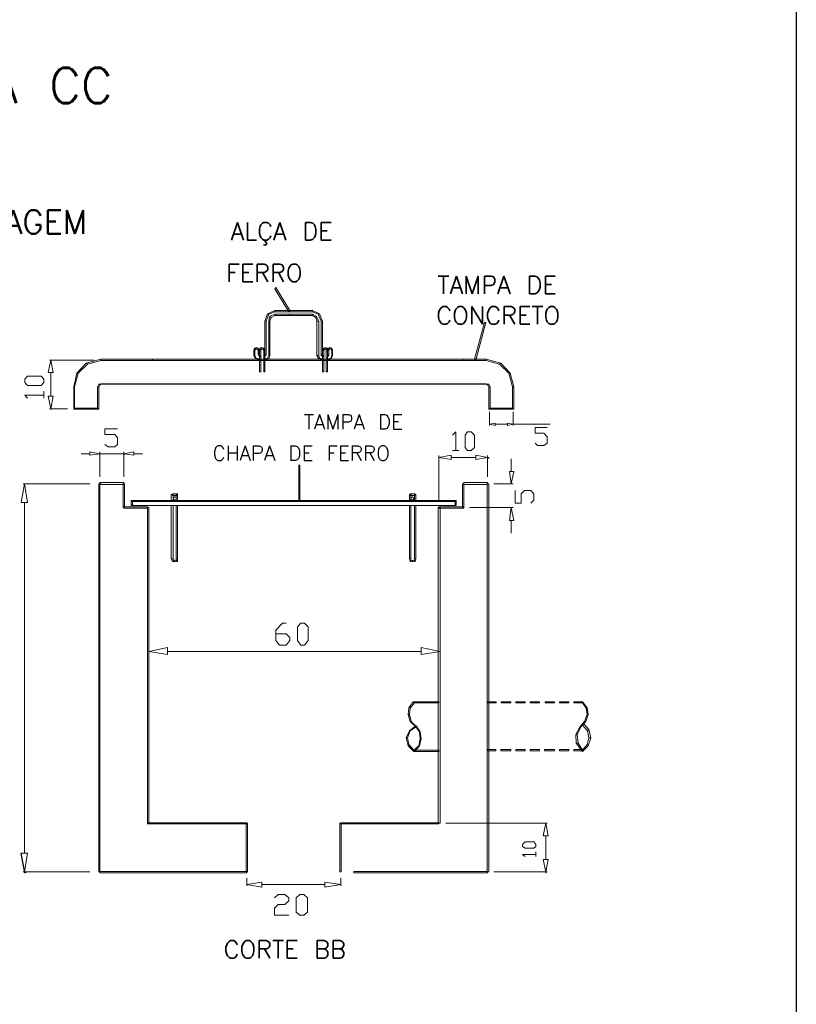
# Model space of a CAD drawing. Header units: metres. Extents: x -81 to 1042, y -541 to 334.
# Tile 127 of 130: x 929.77 to 932.88, y 241.82 to 245.76. Entities that reach past the tile are written whole.
import ezdxf

# ---------------------------------------------------------------- set-up
doc = ezdxf.new("R2010")
doc.units = ezdxf.units.M
doc.layers.add('LAYER 1', color=7, linetype='Continuous', lineweight=20)
doc.layers.add('P-CONTORNO', color=4, linetype='Continuous', lineweight=30)
doc.styles.add('txt', font='txt.shx')

msp = doc.modelspace()

# ---------------------------------------------------------------- hatches: boundary and pattern name
at = {"layer": 'LAYER 1', "linetype": 'Continuous'}
for points in [[(929.8983, 244.1986), (929.9013, 244.1986), (929.9013, 244.1986), (929.9013, 244.2006), (929.9013, 244.2006), (929.8983, 244.2006), (929.8983, 244.2006), (929.8983, 244.1986), (929.8983, 244.1986)], [(931.7463, 244.1986), (931.7483, 244.1986), (931.7483, 244.1986), (931.7483, 244.1986), (931.7463, 244.1986), (931.7463, 244.1986)], [(930.1883, 244.0186), (930.1913, 244.0186), (930.1913, 244.0186), (930.1913, 244.0206), (930.1883, 244.0206), (930.1883, 244.0206), (930.1883, 244.0186), (930.1883, 244.0186)], [(931.6463, 244.0036), (931.6483, 244.0036), (931.6483, 244.0036), (931.6483, 244.0056), (931.6463, 244.0056), (931.6463, 244.0056), (931.6463, 244.0036), (931.6463, 244.0036)], [(929.7933, 242.3456), (929.7963, 242.3456), (929.7963, 242.3456), (929.7963, 242.3486), (929.7933, 242.3486), (929.7933, 242.3486), (929.7933, 242.3456), (929.7933, 242.3456)], [(931.8763, 242.3456), (931.8783, 242.3456), (931.8783, 242.3456), (931.8783, 242.3486), (931.8763, 242.3486), (931.8763, 242.3486), (931.8763, 242.3456), (931.8763, 242.3456)]]:
    msp.add_hatch(color=7, dxfattribs=at).paths.add_polyline_path(points)

# ---------------------------------------------------------------- linework, layer by layer
for p, q in [((930.3933, 243.5886), (930.3833, 243.5906)), ((930.3933, 243.5936), (930.3863, 243.5956)), ((929.7933, 242.3456), (929.7783, 242.4236))]:
    msp.add_line(p, q)
at = {"layer": 'LAYER 1', "color": 7}
for p, q in [((930.7963, 244.6856), (930.7933, 244.6806)), ((930.8533, 244.5936), (930.7963, 244.6856)), ((930.7933, 244.6806), (930.8483, 244.5886)), ((930.7533, 244.5506), (930.7633, 244.5806)), ((930.7683, 244.5786), (930.7583, 244.5506)), ((930.7633, 244.5806), (930.7933, 244.5936)), ((930.7633, 244.5806), (930.7683, 244.5786)), ((930.7683, 244.5786), (930.7633, 244.5806)), ((930.7933, 244.5886), (930.7683, 244.5786)), ((930.7683, 244.5506), (930.7733, 244.5706)), ((930.7733, 244.5706), (930.7933, 244.5786)), ((930.7733, 244.5706), (930.7783, 244.5656)), ((930.7783, 244.5656), (930.7733, 244.5706)), ((930.7933, 244.5736), (930.7783, 244.5656)), ((930.7933, 244.5936), (930.7933, 244.5886)), ((930.8533, 244.5936), (930.7933, 244.5936)), ((930.7933, 244.5936), (930.7933, 244.5886)), ((930.7933, 244.5886), (930.8533, 244.5886)), ((930.7933, 244.5786), (930.7933, 244.5736)), ((930.8533, 244.5786), (930.7933, 244.5786)), ((930.7933, 244.5786), (930.7933, 244.5736)), ((930.7933, 244.5736), (930.8533, 244.5736)), ((930.8483, 244.5886), (930.8533, 244.5936)), ((930.9433, 244.5936), (930.8533, 244.5936)), ((930.8533, 244.5936), (930.8533, 244.5886)), ((930.8533, 244.5886), (930.8533, 244.5936)), ((930.8533, 244.5886), (930.9433, 244.5886)), ((930.9433, 244.5786), (930.8533, 244.5786)), ((930.8533, 244.5786), (930.8533, 244.5736)), ((930.8533, 244.5736), (930.8533, 244.5786)), ((930.8533, 244.5736), (930.9433, 244.5736)), ((930.9433, 244.5886), (930.9433, 244.5936)), ((930.9433, 244.5936), (930.9713, 244.5806)), ((930.9433, 244.5886), (930.9433, 244.5936)), ((930.9663, 244.5786), (930.9433, 244.5886)), ((930.9433, 244.5736), (930.9433, 244.5786)), ((930.9433, 244.5786), (930.9583, 244.5706)), ((930.9433, 244.5736), (930.9433, 244.5786)), ((930.9563, 244.5656), (930.9433, 244.5736)), ((930.9583, 244.5706), (930.9563, 244.5656)), ((930.9563, 244.5656), (930.9583, 244.5706)), ((930.9583, 244.5706), (930.9683, 244.5506)), ((930.9713, 244.5806), (930.9663, 244.5786)), ((930.9663, 244.5786), (930.9713, 244.5806)), ((930.9783, 244.5506), (930.9663, 244.5786)), ((930.9713, 244.5806), (930.9833, 244.5506)), ((930.7583, 244.5506), (930.7533, 244.5506)), ((930.7533, 244.5506), (930.7533, 244.4186)), ((930.7583, 244.5506), (930.7533, 244.5506)), ((930.7583, 244.4186), (930.7583, 244.5506)), ((930.7733, 244.5506), (930.7683, 244.5506)), ((930.7683, 244.5506), (930.7683, 244.4136)), ((930.7733, 244.5506), (930.7683, 244.5506)), ((930.7783, 244.5656), (930.7733, 244.5506)), ((930.7733, 244.4136), (930.7733, 244.5506)), ((930.9613, 244.5506), (930.9563, 244.5656)), ((930.9683, 244.5506), (930.9613, 244.5506)), ((930.9613, 244.5506), (930.9613, 244.4136)), ((930.9683, 244.5506), (930.9613, 244.5506)), ((930.9683, 244.4136), (930.9683, 244.5506)), ((930.9833, 244.5506), (930.9783, 244.5506)), ((930.9783, 244.5506), (930.9783, 244.4186)), ((930.9833, 244.5506), (930.9783, 244.5506)), ((930.9833, 244.4186), (930.9833, 244.5506)), ((931.6313, 244.5456), (931.5913, 244.3986)), ((931.5963, 244.3956), (931.6363, 244.5456)), ((931.6363, 244.5456), (931.6313, 244.5456)), ((930.7083, 244.4356), (930.7113, 244.4436)), ((930.7133, 244.4356), (930.7083, 244.4356)), ((930.7083, 244.4356), (930.7083, 244.4136)), ((930.7133, 244.4356), (930.7083, 244.4356)), ((930.7083, 244.4136), (930.7133, 244.4136)), ((930.7083, 244.4136), (930.7133, 244.4136)), ((930.7163, 244.4006), (930.7083, 244.4136)), ((930.7113, 244.4436), (930.7183, 244.4456)), ((930.7113, 244.4436), (930.7163, 244.4386)), ((930.7163, 244.4386), (930.7113, 244.4436)), ((930.7163, 244.4386), (930.7133, 244.4356)), ((930.7133, 244.4136), (930.7133, 244.4356)), ((930.7133, 244.4136), (930.7183, 244.4036)), ((930.7183, 244.4386), (930.7163, 244.4386)), ((930.7183, 244.4456), (930.7183, 244.4386)), ((930.7183, 244.4386), (930.7183, 244.4456)), ((930.7183, 244.4456), (930.7263, 244.4436)), ((930.7233, 244.4386), (930.7183, 244.4386)), ((930.7263, 244.4436), (930.7233, 244.4386)), ((930.7233, 244.4386), (930.7263, 244.4436)), ((930.7263, 244.4356), (930.7233, 244.4386)), ((930.7263, 244.4436), (930.7283, 244.4356)), ((930.7283, 244.4356), (930.7263, 244.4356)), ((930.7263, 244.4356), (930.7263, 244.4186)), ((930.7283, 244.4356), (930.7263, 244.4356)), ((930.7263, 244.4186), (930.7283, 244.4186)), ((930.7263, 244.4186), (930.7283, 244.4186)), ((930.7283, 244.4136), (930.7263, 244.4186)), ((930.7283, 244.4186), (930.7283, 244.4356)), ((930.7283, 244.4186), (930.7313, 244.4136)), ((930.7283, 244.4136), (930.7313, 244.4136)), ((930.7333, 244.4086), (930.7283, 244.4136)), ((930.7313, 244.4136), (930.7283, 244.4136)), ((930.7313, 244.4356), (930.7333, 244.4436)), ((930.7363, 244.4356), (930.7313, 244.4356)), ((930.7313, 244.4356), (930.7313, 244.3956)), ((930.7363, 244.4356), (930.7313, 244.4356)), ((930.7313, 244.4136), (930.7333, 244.4136)), ((930.7333, 244.4436), (930.7413, 244.4456)), ((930.7333, 244.4436), (930.7363, 244.4386)), ((930.7363, 244.4386), (930.7333, 244.4436)), ((930.7333, 244.4136), (930.7333, 244.4086)), ((930.7363, 244.4386), (930.7363, 244.4356)), ((930.7413, 244.4386), (930.7363, 244.4386)), ((930.7363, 244.3956), (930.7363, 244.4356)), ((930.7413, 244.4456), (930.7413, 244.4386)), ((930.7413, 244.4386), (930.7413, 244.4456)), ((930.7413, 244.4456), (930.7483, 244.4436)), ((930.7463, 244.4386), (930.7413, 244.4386)), ((930.7483, 244.4436), (930.7463, 244.4386)), ((930.7463, 244.4386), (930.7483, 244.4436)), ((930.7483, 244.4356), (930.7463, 244.4386)), ((930.7483, 244.4436), (930.7533, 244.4356)), ((930.7533, 244.4356), (930.7483, 244.4356)), ((930.7483, 244.4356), (930.7483, 244.3956)), ((930.7533, 244.4356), (930.7483, 244.4356)), ((930.7483, 244.4086), (930.7483, 244.4136)), ((930.7483, 244.4136), (930.7533, 244.4136)), ((930.7563, 244.4136), (930.7483, 244.4086)), ((930.7533, 244.3956), (930.7533, 244.4356)), ((930.7533, 244.4136), (930.7533, 244.4186)), ((930.7533, 244.4186), (930.7583, 244.4186)), ((930.7533, 244.4186), (930.7583, 244.4186)), ((930.7563, 244.4136), (930.7533, 244.4136)), ((930.7533, 244.4136), (930.7563, 244.4136)), ((930.7583, 244.4186), (930.7563, 244.4136)), ((930.7633, 244.4036), (930.7683, 244.4136)), ((930.7683, 244.4136), (930.7733, 244.4136)), ((930.7733, 244.4136), (930.7683, 244.4006)), ((930.7683, 244.4136), (930.7733, 244.4136)), ((930.9613, 244.4136), (930.9683, 244.4136)), ((930.9683, 244.4006), (930.9613, 244.4136)), ((930.9613, 244.4136), (930.9683, 244.4136)), ((930.9683, 244.4136), (930.9713, 244.4036)), ((930.9783, 244.4186), (930.9833, 244.4186)), ((930.9783, 244.4136), (930.9783, 244.4186)), ((930.9783, 244.4186), (930.9833, 244.4186)), ((930.9783, 244.4136), (930.9833, 244.4136)), ((930.9863, 244.4086), (930.9783, 244.4136)), ((930.9833, 244.4136), (930.9783, 244.4136)), ((930.9833, 244.4356), (930.9883, 244.4436)), ((930.9883, 244.4356), (930.9833, 244.4356)), ((930.9883, 244.4356), (930.9833, 244.4356)), ((930.9833, 244.4356), (930.9833, 244.3956)), ((930.9833, 244.4186), (930.9833, 244.4136)), ((930.9833, 244.4136), (930.9863, 244.4136)), ((930.9863, 244.4136), (930.9863, 244.4086)), ((930.9883, 244.4436), (930.9963, 244.4456)), ((930.9883, 244.4436), (930.9913, 244.4386)), ((930.9913, 244.4386), (930.9883, 244.4436)), ((930.9913, 244.4386), (930.9883, 244.4356)), ((930.9883, 244.3956), (930.9883, 244.4356)), ((930.9963, 244.4386), (930.9913, 244.4386)), ((930.9963, 244.4456), (930.9963, 244.4386)), ((930.9963, 244.4386), (930.9963, 244.4456)), ((930.9963, 244.4456), (931.0033, 244.4436)), ((930.9983, 244.4386), (930.9963, 244.4386)), ((931.0033, 244.4436), (930.9983, 244.4386)), ((930.9983, 244.4386), (931.0033, 244.4436)), ((930.9983, 244.4356), (930.9983, 244.4386)), ((931.0033, 244.4356), (930.9983, 244.4356)), ((931.0033, 244.4356), (930.9983, 244.4356)), ((930.9983, 244.4356), (930.9983, 244.3956)), ((931.0033, 244.4436), (931.0033, 244.4356)), ((931.0033, 244.4356), (931.0083, 244.4436)), ((931.0083, 244.4356), (931.0033, 244.4356)), ((931.0083, 244.4356), (931.0033, 244.4356)), ((931.0033, 244.4356), (931.0033, 244.4186)), ((931.0033, 244.3956), (931.0033, 244.4356)), ((931.0033, 244.4186), (931.0083, 244.4186)), ((931.0033, 244.4136), (931.0033, 244.4186)), ((931.0033, 244.4186), (931.0083, 244.4186)), ((931.0083, 244.4136), (931.0033, 244.4136)), ((931.0033, 244.4086), (931.0033, 244.4136)), ((931.0033, 244.4136), (931.0083, 244.4136)), ((931.0083, 244.4136), (931.0033, 244.4086)), ((931.0083, 244.4436), (931.0133, 244.4456)), ((931.0083, 244.4436), (931.0113, 244.4386)), ((931.0113, 244.4386), (931.0083, 244.4436)), ((931.0113, 244.4386), (931.0083, 244.4356)), ((931.0083, 244.4186), (931.0083, 244.4356)), ((931.0083, 244.4186), (931.0083, 244.4136)), ((931.0133, 244.4386), (931.0113, 244.4386)), ((931.0133, 244.4456), (931.0133, 244.4386)), ((931.0133, 244.4386), (931.0133, 244.4456)), ((931.0133, 244.4456), (931.0213, 244.4436)), ((931.0183, 244.4386), (931.0133, 244.4386)), ((931.0163, 244.4036), (931.0213, 244.4136)), ((931.0213, 244.4436), (931.0183, 244.4386)), ((931.0183, 244.4386), (931.0213, 244.4436)), ((931.0213, 244.4356), (931.0183, 244.4386)), ((931.0233, 244.4136), (931.0183, 244.4006)), ((931.0213, 244.4436), (931.0233, 244.4356)), ((931.0233, 244.4356), (931.0213, 244.4356)), ((931.0233, 244.4356), (931.0213, 244.4356)), ((931.0213, 244.4356), (931.0213, 244.4136)), ((931.0213, 244.4136), (931.0233, 244.4136)), ((931.0213, 244.4136), (931.0233, 244.4136)), ((931.0233, 244.4136), (931.0233, 244.4356)), ((929.8963, 244.3956), (929.8863, 244.3456)), ((930.0683, 244.3956), (929.8913, 244.3956)), ((929.9063, 244.3456), (929.8963, 244.3956)), ((930.0013, 244.3436), (930.0383, 244.3836)), ((930.0433, 244.3786), (930.0063, 244.3436)), ((930.0383, 244.3836), (930.0963, 244.3986)), ((930.0383, 244.3836), (930.0433, 244.3786)), ((930.0433, 244.3786), (930.0383, 244.3836)), ((930.0963, 244.3936), (930.0433, 244.3786)), ((930.0963, 244.3986), (930.0963, 244.3936)), ((930.3033, 244.3986), (930.0963, 244.3986)), ((930.0963, 244.3986), (930.0963, 244.3936)), ((930.0963, 244.3936), (930.3033, 244.3936)), ((931.5483, 244.3986), (930.3033, 244.3986)), ((930.3033, 244.3986), (930.3033, 244.3936)), ((930.3033, 244.3936), (930.3033, 244.3986)), ((930.3033, 244.3936), (931.5483, 244.3936)), ((930.7163, 244.4006), (930.7183, 244.4036)), ((930.7183, 244.4036), (930.7163, 244.4006)), ((930.7313, 244.3936), (930.7163, 244.4006)), ((930.7183, 244.4036), (930.7313, 244.3986)), ((930.7313, 244.3986), (930.7313, 244.3936)), ((930.7533, 244.3986), (930.7313, 244.3986)), ((930.7313, 244.3986), (930.7313, 244.3936)), ((930.7313, 244.3956), (930.7363, 244.3956)), ((930.7363, 244.3956), (930.7313, 244.3956)), ((930.7313, 244.3956), (930.7313, 244.3486)), ((930.7313, 244.3936), (930.7533, 244.3936)), ((930.7363, 244.3486), (930.7363, 244.3956)), ((930.7483, 244.3956), (930.7533, 244.3956)), ((930.7533, 244.3956), (930.7483, 244.3956)), ((930.7483, 244.3956), (930.7483, 244.3486)), ((930.7533, 244.3986), (930.7633, 244.4036)), ((930.7683, 244.4006), (930.7533, 244.3936)), ((930.7533, 244.3936), (930.7533, 244.3986)), ((930.7533, 244.3936), (930.7533, 244.3986)), ((930.7533, 244.3486), (930.7533, 244.3956)), ((930.7683, 244.4006), (930.7633, 244.4036)), ((930.7633, 244.4036), (930.7683, 244.4006)), ((930.9683, 244.4006), (930.9713, 244.4036)), ((930.9713, 244.4036), (930.9683, 244.4006)), ((930.9833, 244.3936), (930.9683, 244.4006)), ((930.9713, 244.4036), (930.9833, 244.3986)), ((931.0033, 244.3986), (930.9833, 244.3986)), ((930.9833, 244.3986), (930.9833, 244.3936)), ((930.9833, 244.3986), (930.9833, 244.3936)), ((930.9833, 244.3956), (930.9883, 244.3956)), ((930.9883, 244.3956), (930.9833, 244.3956)), ((930.9833, 244.3956), (930.9833, 244.3486)), ((930.9833, 244.3936), (931.0033, 244.3936)), ((930.9883, 244.3486), (930.9883, 244.3956)), ((930.9983, 244.3956), (931.0033, 244.3956)), ((931.0033, 244.3956), (930.9983, 244.3956)), ((930.9983, 244.3956), (930.9983, 244.3486)), ((931.0033, 244.3986), (931.0163, 244.4036)), ((931.0183, 244.4006), (931.0033, 244.3936)), ((931.0033, 244.3936), (931.0033, 244.3986)), ((931.0033, 244.3936), (931.0033, 244.3986)), ((931.0033, 244.3486), (931.0033, 244.3956)), ((931.0183, 244.4006), (931.0163, 244.4036)), ((931.0163, 244.4036), (931.0183, 244.4006)), ((931.5483, 244.3936), (931.5483, 244.3986)), ((931.6383, 244.3986), (931.5483, 244.3986)), ((931.5483, 244.3986), (931.5483, 244.3936)), ((931.5483, 244.3936), (931.6383, 244.3936)), ((931.5913, 244.3986), (931.5963, 244.3956)), ((931.6383, 244.3936), (931.6383, 244.3986)), ((931.6383, 244.3936), (931.6383, 244.3986)), ((931.6383, 244.3986), (931.6963, 244.3836)), ((931.6913, 244.3786), (931.6383, 244.3936)), ((931.6963, 244.3836), (931.6913, 244.3786)), ((931.6913, 244.3786), (931.6963, 244.3836)), ((931.7283, 244.3436), (931.6913, 244.3786)), ((931.6963, 244.3836), (931.7333, 244.3436)), ((929.7933, 244.3186), (929.8033, 244.3306)), ((929.8033, 244.3306), (929.8583, 244.3306)), ((929.8583, 244.3306), (929.8683, 244.3186)), ((929.8863, 244.3456), (929.9063, 244.3456)), ((929.8963, 244.3456), (929.8963, 244.2506)), ((929.9883, 244.2886), (930.0013, 244.3436)), ((930.0063, 244.3436), (929.9913, 244.2886)), ((930.0013, 244.3436), (930.0063, 244.3436)), ((930.0063, 244.3436), (930.0013, 244.3436)), ((930.7313, 244.3486), (930.7363, 244.3486)), ((930.7483, 244.3486), (930.7483, 244.3536)), ((930.7483, 244.3486), (930.7533, 244.3486)), ((930.9833, 244.3486), (930.9883, 244.3486)), ((930.9983, 244.3486), (931.0033, 244.3486)), ((931.7333, 244.3436), (931.7283, 244.3436)), ((931.7433, 244.2886), (931.7283, 244.3436)), ((931.7283, 244.3436), (931.7333, 244.3436)), ((931.7333, 244.3436), (931.7483, 244.2886)), ((929.7933, 244.3056), (929.7933, 244.3186)), ((929.8033, 244.2936), (929.7933, 244.3056)), ((929.8583, 244.2936), (929.8033, 244.2936)), ((929.8683, 244.3056), (929.8583, 244.2936)), ((929.8683, 244.3186), (929.8683, 244.3056)), ((930.0833, 244.2886), (930.0883, 244.2986)), ((930.0883, 244.2986), (930.0963, 244.3006)), ((930.0883, 244.2986), (930.0913, 244.2936)), ((930.0913, 244.2936), (930.0883, 244.2986)), ((930.0913, 244.2936), (930.0883, 244.2886)), ((930.0963, 244.2986), (930.0913, 244.2936)), ((930.1883, 244.3006), (930.0963, 244.3006)), ((930.0963, 244.3006), (930.0963, 244.2986)), ((930.0963, 244.3006), (930.0963, 244.2986)), ((930.0963, 244.2986), (930.1883, 244.2986)), ((931.6383, 244.3006), (930.1883, 244.3006)), ((930.1883, 244.3006), (930.1883, 244.2986)), ((930.1883, 244.2986), (930.1883, 244.3006)), ((930.1883, 244.2986), (931.6383, 244.2986)), ((931.6383, 244.2986), (931.6383, 244.3006)), ((931.6383, 244.3006), (931.6483, 244.2986)), ((931.6383, 244.2986), (931.6383, 244.3006)), ((931.6463, 244.2936), (931.6383, 244.2986)), ((931.6483, 244.2986), (931.6463, 244.2936)), ((931.6463, 244.2936), (931.6483, 244.2986)), ((931.6483, 244.2886), (931.6463, 244.2936)), ((931.6483, 244.2986), (931.6533, 244.2886)), ((929.8033, 244.2436), (929.7933, 244.2556)), ((929.7933, 244.2556), (929.8683, 244.2556)), ((929.8683, 244.2436), (929.8683, 244.2706)), ((929.9913, 244.2886), (929.9883, 244.2886)), ((929.9883, 244.2886), (929.9883, 244.1986)), ((929.9913, 244.2886), (929.9883, 244.2886)), ((929.9913, 244.2036), (929.9913, 244.2886)), ((930.0883, 244.2886), (930.0833, 244.2886)), ((930.0883, 244.2886), (930.0833, 244.2886)), ((930.0833, 244.2886), (930.0833, 244.2036)), ((930.0883, 244.1986), (930.0883, 244.2886)), ((931.6533, 244.2886), (931.6483, 244.2886)), ((931.6483, 244.2886), (931.6483, 244.1986)), ((931.6533, 244.2886), (931.6483, 244.2886)), ((931.6533, 244.2036), (931.6533, 244.2886)), ((931.7483, 244.2886), (931.7433, 244.2886)), ((931.7483, 244.2886), (931.7433, 244.2886)), ((931.7433, 244.2886), (931.7433, 244.2036)), ((931.7483, 244.1986), (931.7483, 244.2886)), ((929.8863, 244.2506), (929.9063, 244.2506)), ((929.8963, 244.2006), (929.8863, 244.2506)), ((929.9063, 244.2506), (929.8963, 244.2006)), ((929.9633, 244.2006), (929.8913, 244.2006)), ((929.9913, 244.2036), (929.9883, 244.1986)), ((929.9883, 244.1986), (929.9913, 244.2036)), ((929.9883, 244.1986), (930.0883, 244.1986)), ((930.0833, 244.2036), (929.9913, 244.2036)), ((930.0833, 244.2036), (930.0883, 244.1986)), ((930.0883, 244.1986), (930.0833, 244.2036)), ((931.6533, 244.2036), (931.6483, 244.1986)), ((931.6483, 244.1986), (931.6533, 244.2036)), ((931.6483, 244.1986), (931.7483, 244.1986)), ((931.6513, 244.1886), (931.6513, 244.1336)), ((931.7433, 244.2036), (931.6533, 244.2036)), ((931.7433, 244.2036), (931.7483, 244.1986)), ((931.7483, 244.1986), (931.7433, 244.2036)), ((931.7463, 244.1886), (931.7463, 244.1336)), ((931.6513, 244.1386), (931.6733, 244.1436)), ((931.6733, 244.1336), (931.6513, 244.1386)), ((931.6733, 244.1436), (931.6733, 244.1336)), ((931.6733, 244.1386), (931.7233, 244.1386)), ((931.7233, 244.1436), (931.7233, 244.1336)), ((931.7463, 244.1386), (931.7233, 244.1436)), ((931.7233, 244.1336), (931.7463, 244.1386)), ((931.7463, 244.1386), (931.8933, 244.1386)), ((930.1133, 244.0986), (930.1133, 244.1206)), ((930.1133, 244.1206), (930.1633, 244.1206)), ((930.1533, 244.0986), (930.1133, 244.0986)), ((930.1633, 244.0856), (930.1533, 244.0986)), ((931.5033, 244.0956), (931.5163, 244.1086)), ((931.5163, 244.1086), (931.5163, 244.0336)), ((931.5533, 244.0956), (931.5633, 244.1086)), ((931.5533, 244.0456), (931.5533, 244.0956)), ((931.5633, 244.1086), (931.5783, 244.1086)), ((931.5783, 244.1086), (931.5913, 244.0956)), ((931.5913, 244.0956), (931.5913, 244.0456)), ((931.8333, 244.1036), (931.8333, 244.1256)), ((931.8333, 244.1256), (931.8813, 244.1256)), ((931.8683, 244.1036), (931.8333, 244.1036)), ((931.8813, 244.0886), (931.8683, 244.1036)), ((930.1133, 244.0586), (930.1263, 244.0486)), ((930.1533, 244.0486), (930.1633, 244.0586)), ((930.1633, 244.0586), (930.1633, 244.0856)), ((931.8333, 244.0636), (931.8433, 244.0536)), ((931.8683, 244.0536), (931.8813, 244.0636)), ((931.8813, 244.0636), (931.8813, 244.0886)), ((930.0533, 244.0206), (930.0183, 244.0206)), ((930.0533, 244.0286), (930.0533, 244.0156)), ((930.0933, 244.0206), (930.0533, 244.0286)), ((930.0533, 244.0156), (930.0933, 244.0206)), ((930.0933, 243.9286), (930.0933, 244.0286)), ((930.0933, 244.0206), (930.1883, 244.0206)), ((930.1263, 244.0486), (930.1533, 244.0486)), ((930.1883, 244.0206), (930.2283, 244.0286)), ((930.1883, 243.9286), (930.1883, 244.0286)), ((930.2283, 244.0156), (930.1883, 244.0206)), ((930.2283, 244.0286), (930.2283, 244.0156)), ((930.2283, 244.0206), (930.2633, 244.0206)), ((931.4483, 244.0056), (931.4983, 244.0156)), ((931.4983, 244.0156), (931.4983, 243.9986)), ((931.5033, 244.0336), (931.5283, 244.0336)), ((931.5633, 244.0336), (931.5533, 244.0456)), ((931.5783, 244.0336), (931.5633, 244.0336)), ((931.5913, 244.0456), (931.5783, 244.0336)), ((931.5963, 244.0156), (931.5963, 243.9986)), ((931.6433, 244.0056), (931.5963, 244.0156)), ((931.8433, 244.0536), (931.8683, 244.0536)), ((931.4483, 243.8306), (931.4483, 244.0136)), ((931.4983, 243.9986), (931.4483, 244.0056)), ((931.4983, 244.0056), (931.5963, 244.0056)), ((931.5963, 243.9986), (931.6433, 244.0056)), ((931.6433, 243.9286), (931.6433, 244.0136)), ((931.7383, 243.9506), (931.7383, 244.0006)), ((930.8933, 243.9756), (930.8883, 243.9756)), ((930.8883, 243.9756), (930.8883, 243.8336)), ((930.8933, 243.8336), (930.8933, 243.9756)), ((931.7313, 243.9506), (931.7483, 243.9506)), ((931.7383, 243.9006), (931.7313, 243.9506)), ((931.7483, 243.9506), (931.7383, 243.9006)), ((929.7913, 243.9006), (929.7783, 243.8256)), ((930.0533, 243.9006), (929.7863, 243.9006)), ((929.8033, 243.8256), (929.7913, 243.9006)), ((930.0933, 243.9006), (930.0883, 243.9006)), ((930.0883, 243.9006), (930.0883, 242.3486)), ((930.1883, 243.9056), (930.0933, 243.9056)), ((930.0933, 243.9056), (930.0933, 243.8986)), ((930.0933, 242.3486), (930.0933, 243.9006)), ((930.0933, 243.8986), (930.1883, 243.8986)), ((930.1913, 243.9006), (930.1863, 243.9006)), ((930.1863, 243.9006), (930.1863, 243.8056)), ((930.1883, 243.8986), (930.1883, 243.9056)), ((930.1913, 243.8056), (930.1913, 243.9006)), ((931.5483, 243.9006), (931.5433, 243.9006)), ((931.5433, 243.9006), (931.5433, 243.8056)), ((931.6433, 243.9056), (931.5483, 243.9056)), ((931.5483, 243.9056), (931.5483, 243.8986)), ((931.5483, 243.8056), (931.5483, 243.9006)), ((931.5483, 243.8986), (931.6433, 243.8986)), ((931.6483, 243.9006), (931.6413, 243.9006)), ((931.6413, 243.9006), (931.6413, 242.3486)), ((931.6433, 243.8986), (931.6433, 243.9056)), ((931.6483, 242.3486), (931.6483, 243.9006)), ((931.6683, 243.9006), (931.7463, 243.9006)), ((930.3863, 243.8586), (930.3783, 243.8586)), ((930.3783, 243.8586), (930.3783, 243.8336)), ((930.4033, 243.8606), (930.3833, 243.8606)), ((930.3833, 243.8606), (930.3833, 243.8536)), ((930.3863, 243.8336), (930.3863, 243.8586)), ((930.4033, 243.8586), (930.3983, 243.8586)), ((930.3983, 243.8586), (930.3983, 243.8336)), ((930.4033, 243.8536), (930.4033, 243.8606)), ((930.4033, 243.8336), (930.4033, 243.8586)), ((931.3363, 243.8586), (931.3313, 243.8586)), ((931.3313, 243.8586), (931.3313, 243.8336)), ((931.3533, 243.8606), (931.3333, 243.8606)), ((931.3333, 243.8606), (931.3333, 243.8536)), ((931.3363, 243.8336), (931.3363, 243.8586)), ((931.3563, 243.8586), (931.3513, 243.8586)), ((931.3513, 243.8586), (931.3513, 243.8336)), ((931.3533, 243.8536), (931.3533, 243.8606)), ((931.3563, 243.8336), (931.3563, 243.8586)), ((931.7533, 243.8236), (931.7533, 243.8736)), ((931.7913, 243.8736), (931.7783, 243.8606)), ((931.7783, 243.8606), (931.7783, 243.8236)), ((931.8163, 243.8736), (931.7913, 243.8736)), ((931.8283, 243.8606), (931.8163, 243.8736)), ((931.8283, 243.8356), (931.8283, 243.8606)), ((929.7783, 243.8256), (929.8033, 243.8256)), ((929.7913, 243.8256), (929.7913, 242.4236)), ((930.2183, 243.8336), (930.2233, 243.8306)), ((931.5183, 243.8336), (930.2183, 243.8336)), ((930.2233, 243.8306), (930.2183, 243.8336)), ((930.2183, 243.8336), (930.2183, 243.8136)), ((930.2183, 243.8136), (930.2233, 243.8186)), ((930.2233, 243.8306), (931.5133, 243.8306)), ((930.2233, 243.8186), (930.2233, 243.8306)), ((930.3783, 243.8336), (930.3863, 243.8336)), ((930.3833, 243.8536), (930.4033, 243.8536)), ((930.3883, 243.8456), (930.3863, 243.8406)), ((930.3863, 243.8406), (930.3883, 243.8386)), ((930.3933, 243.8486), (930.3883, 243.8456)), ((930.3883, 243.8386), (930.3933, 243.8356)), ((930.3983, 243.8456), (930.3933, 243.8486)), ((930.3933, 243.8356), (930.3983, 243.8386)), ((930.3983, 243.8406), (930.3983, 243.8456)), ((930.3983, 243.8386), (930.3983, 243.8406)), ((930.3983, 243.8336), (930.4033, 243.8336)), ((930.8883, 243.8336), (930.8933, 243.8336)), ((931.3313, 243.8336), (931.3363, 243.8336)), ((931.3333, 243.8536), (931.3533, 243.8536)), ((931.3433, 243.8486), (931.3383, 243.8456)), ((931.3383, 243.8456), (931.3383, 243.8386)), ((931.3383, 243.8386), (931.3433, 243.8356)), ((931.3463, 243.8456), (931.3433, 243.8486)), ((931.3433, 243.8356), (931.3463, 243.8386)), ((931.3483, 243.8406), (931.3463, 243.8456)), ((931.3463, 243.8386), (931.3483, 243.8406)), ((931.3513, 243.8336), (931.3563, 243.8336)), ((931.5133, 243.8306), (931.5183, 243.8336)), ((931.5183, 243.8336), (931.5133, 243.8306)), ((931.5133, 243.8306), (931.5133, 243.8186)), ((931.5133, 243.8186), (931.5183, 243.8136)), ((931.5183, 243.8136), (931.5183, 243.8336)), ((931.7783, 243.8236), (931.7533, 243.8236)), ((931.8163, 243.8236), (931.8283, 243.8356)), ((930.1863, 243.8056), (930.1913, 243.8056)), ((930.2833, 243.8086), (930.1883, 243.8086)), ((930.1883, 243.8086), (930.1883, 243.8036)), ((930.1883, 243.8036), (930.2833, 243.8036)), ((930.2833, 243.8036), (930.2833, 243.8086)), ((930.2883, 243.8056), (930.2833, 243.8056)), ((930.2833, 243.8056), (930.2833, 242.5436)), ((930.2883, 242.5436), (930.2883, 243.8056)), ((930.3863, 243.8136), (930.3783, 243.8136)), ((930.3783, 243.8136), (930.3783, 243.6006)), ((930.3863, 243.6006), (930.3863, 243.8136)), ((930.4033, 243.8136), (930.3983, 243.8136)), ((930.3983, 243.8136), (930.3983, 243.6006)), ((930.4033, 243.6006), (930.4033, 243.8136)), ((931.3363, 243.8136), (931.3313, 243.8136)), ((931.3313, 243.8136), (931.3313, 243.6006)), ((931.3363, 243.6006), (931.3363, 243.8136)), ((931.3563, 243.8136), (931.3513, 243.8136)), ((931.3513, 243.8136), (931.3513, 243.6006)), ((931.3563, 243.6006), (931.3563, 243.8136)), ((931.4533, 243.8056), (931.4463, 243.8056)), ((931.4463, 243.8056), (931.4463, 242.5436)), ((931.5483, 243.8086), (931.4483, 243.8086)), ((931.4483, 243.8086), (931.4483, 243.8036)), ((931.4483, 243.8036), (931.5483, 243.8036)), ((931.4533, 242.5436), (931.4533, 243.8056)), ((931.5433, 243.8056), (931.5483, 243.8056)), ((931.5483, 243.8036), (931.5483, 243.8086)), ((931.5713, 243.8056), (931.7463, 243.8056)), ((931.7383, 243.8056), (931.7313, 243.7536)), ((931.7483, 243.7536), (931.7383, 243.8056)), ((931.7313, 243.7536), (931.7483, 243.7536)), ((931.7383, 243.7536), (931.7383, 243.7036)), ((930.3783, 243.6006), (930.3863, 243.6006)), ((930.3783, 243.6006), (930.3863, 243.6006)), ((930.3833, 243.5906), (930.3783, 243.6006)), ((930.3863, 243.5956), (930.3833, 243.5906)), ((930.3863, 243.6006), (930.3863, 243.5956)), ((930.3933, 243.5936), (930.3983, 243.5956)), ((930.3933, 243.5886), (930.3933, 243.5936)), ((930.4033, 243.5906), (930.3933, 243.5886)), ((930.3983, 243.6006), (930.4033, 243.6006)), ((930.3983, 243.5956), (930.3983, 243.6006)), ((930.3983, 243.6006), (930.4033, 243.6006)), ((930.4033, 243.5906), (930.3983, 243.5956)), ((930.3983, 243.5956), (930.4033, 243.5906)), ((930.4033, 243.6006), (930.4033, 243.5906)), ((931.3313, 243.6006), (931.3363, 243.6006)), ((931.3313, 243.6006), (931.3363, 243.6006)), ((931.3333, 243.5906), (931.3313, 243.6006)), ((931.3333, 243.5906), (931.3383, 243.5956)), ((931.3383, 243.5956), (931.3333, 243.5906)), ((931.3433, 243.5886), (931.3333, 243.5906)), ((931.3363, 243.6006), (931.3383, 243.5956)), ((931.3383, 243.5956), (931.3433, 243.5936)), ((931.3433, 243.5936), (931.3483, 243.5956)), ((931.3433, 243.5886), (931.3433, 243.5936)), ((931.3433, 243.5936), (931.3433, 243.5886)), ((931.3533, 243.5906), (931.3433, 243.5886)), ((931.3483, 243.5956), (931.3513, 243.6006)), ((931.3533, 243.5906), (931.3483, 243.5956)), ((931.3483, 243.5956), (931.3533, 243.5906)), ((931.3513, 243.6006), (931.3563, 243.6006)), ((931.3513, 243.6006), (931.3563, 243.6006)), ((931.3563, 243.6006), (931.3533, 243.5906)), ((930.7963, 243.3156), (930.8233, 243.3436)), ((930.7963, 243.2736), (930.7963, 243.3156)), ((930.8233, 243.3436), (930.8383, 243.3436)), ((930.8833, 243.3286), (930.8963, 243.3436)), ((930.8833, 243.2736), (930.8833, 243.3286)), ((930.8963, 243.3436), (930.9113, 243.3436)), ((930.9113, 243.3436), (930.9263, 243.3286)), ((930.9263, 243.3286), (930.9263, 243.2736)), ((930.7963, 243.3006), (930.8383, 243.3006)), ((930.8113, 243.2556), (930.7963, 243.2736)), ((930.8383, 243.3006), (930.8533, 243.2856)), ((930.8533, 243.2736), (930.8383, 243.2556)), ((930.8533, 243.2856), (930.8533, 243.2736)), ((930.8963, 243.2556), (930.8833, 243.2736)), ((930.9263, 243.2736), (930.9113, 243.2556)), ((930.2883, 243.2306), (930.3633, 243.2456)), ((930.2883, 243.1856), (930.2883, 243.2386)), ((930.3633, 243.2186), (930.2883, 243.2306)), ((930.3633, 243.2456), (930.3633, 243.2186)), ((930.3633, 243.2306), (931.3783, 243.2306)), ((930.8383, 243.2556), (930.8113, 243.2556)), ((930.9113, 243.2556), (930.8963, 243.2556)), ((931.3783, 243.2456), (931.3783, 243.2186)), ((931.4533, 243.2306), (931.3783, 243.2456)), ((931.3783, 243.2186), (931.4533, 243.2306)), ((931.4533, 243.1856), (931.4533, 243.2386)), ((931.3263, 242.9786), (931.3283, 243.0056)), ((931.3283, 243.0056), (931.3463, 243.0286)), ((931.3283, 243.0056), (931.3333, 243.0036)), ((931.3333, 243.0036), (931.3283, 243.0056)), ((931.3333, 243.0036), (931.3313, 242.9786)), ((931.3513, 243.0256), (931.3333, 243.0036)), ((931.3463, 243.0286), (931.3513, 243.0256)), ((931.4483, 243.0286), (931.3483, 243.0286)), ((931.3483, 243.0286), (931.3483, 243.0256)), ((931.3483, 243.0256), (931.4483, 243.0256)), ((931.4483, 243.0256), (931.4483, 243.0286)), ((931.6783, 243.0286), (931.6433, 243.0286)), ((931.6433, 243.0286), (931.6433, 243.0256)), ((931.6433, 243.0256), (931.6783, 243.0256)), ((931.6783, 243.0256), (931.6783, 243.0286)), ((931.7363, 243.0286), (931.6983, 243.0286)), ((931.6983, 243.0286), (931.6983, 243.0256)), ((931.6983, 243.0256), (931.7363, 243.0256)), ((931.7363, 243.0256), (931.7363, 243.0286)), ((931.7933, 243.0286), (931.7563, 243.0286)), ((931.7563, 243.0286), (931.7563, 243.0256)), ((931.7563, 243.0256), (931.7933, 243.0256)), ((931.7933, 243.0256), (931.7933, 243.0286)), ((931.8513, 243.0286), (931.8133, 243.0286)), ((931.8133, 243.0286), (931.8133, 243.0256)), ((931.8133, 243.0256), (931.8513, 243.0256)), ((931.8513, 243.0256), (931.8513, 243.0286)), ((931.9113, 243.0286), (931.8733, 243.0286)), ((931.8733, 243.0286), (931.8733, 243.0256)), ((931.8733, 243.0256), (931.9113, 243.0256)), ((931.9113, 243.0256), (931.9113, 243.0286)), ((931.9683, 243.0286), (931.9313, 243.0286)), ((931.9313, 243.0286), (931.9313, 243.0256)), ((931.9313, 243.0256), (931.9683, 243.0256)), ((931.9683, 243.0256), (931.9683, 243.0286)), ((932.0233, 243.0286), (931.9883, 243.0286)), ((931.9883, 243.0286), (931.9883, 243.0256)), ((931.9883, 243.0256), (932.0233, 243.0256)), ((932.0233, 243.0256), (932.0233, 243.0286)), ((932.0233, 243.0286), (932.0413, 243.0056)), ((932.0233, 243.0256), (932.0233, 243.0286)), ((932.0383, 243.0036), (932.0233, 243.0256)), ((932.0413, 243.0056), (932.0383, 243.0036)), ((932.0383, 243.0036), (932.0413, 243.0056)), ((932.0413, 242.9786), (932.0383, 243.0036)), ((932.0413, 243.0056), (932.0463, 242.9786)), ((931.3263, 242.9786), (931.3313, 242.9786)), ((931.3333, 242.9506), (931.3263, 242.9786)), ((931.3313, 242.9786), (931.3263, 242.9786)), ((931.3313, 242.9786), (931.3383, 242.9506)), ((932.0313, 242.9506), (932.0413, 242.9786)), ((932.0463, 242.9786), (932.0363, 242.9506)), ((932.0463, 242.9786), (932.0413, 242.9786)), ((932.0413, 242.9786), (932.0463, 242.9786)), ((931.3183, 242.8856), (931.3313, 242.9136)), ((931.3333, 242.9136), (931.3233, 242.8856)), ((931.3313, 242.9136), (931.3563, 242.9336)), ((931.3313, 242.9136), (931.3333, 242.9136)), ((931.3333, 242.9136), (931.3313, 242.9136)), ((931.3333, 242.9506), (931.3383, 242.9506)), ((931.3563, 242.9286), (931.3333, 242.9506)), ((931.3383, 242.9506), (931.3333, 242.9506)), ((931.3583, 242.9286), (931.3333, 242.9136)), ((931.3383, 242.9506), (931.3583, 242.9306)), ((931.3563, 242.9286), (931.3583, 242.9336)), ((931.3563, 242.9336), (931.3583, 242.9286)), ((931.3583, 242.9306), (931.3563, 242.9286)), ((931.3713, 242.9086), (931.3563, 242.9286)), ((931.3583, 242.9336), (931.3733, 242.9086)), ((931.9963, 242.8986), (932.0133, 242.9306)), ((932.0163, 242.9286), (932.0013, 242.8986)), ((932.0133, 242.9306), (932.0313, 242.9506)), ((932.0133, 242.9306), (932.0163, 242.9286)), ((932.0163, 242.9286), (932.0133, 242.9306)), ((932.0363, 242.9506), (932.0163, 242.9286)), ((932.0233, 242.9356), (932.0283, 242.9406)), ((932.0433, 242.9136), (932.0233, 242.9356)), ((932.0283, 242.9406), (932.0483, 242.9186)), ((932.0363, 242.9506), (932.0313, 242.9506)), ((932.0313, 242.9506), (932.0363, 242.9506)), ((932.0483, 242.9186), (932.0433, 242.9136)), ((932.0433, 242.9136), (932.0483, 242.9186)), ((932.0483, 242.8856), (932.0433, 242.9136)), ((932.0483, 242.9186), (932.0563, 242.8856)), ((931.3183, 242.8856), (931.3233, 242.8856)), ((931.3263, 242.8536), (931.3183, 242.8856)), ((931.3233, 242.8856), (931.3183, 242.8856)), ((931.3233, 242.8856), (931.3283, 242.8586)), ((931.3683, 242.8536), (931.3733, 242.8806)), ((931.3733, 242.9086), (931.3713, 242.9086)), ((931.3733, 242.8806), (931.3713, 242.9086)), ((931.3713, 242.9086), (931.3733, 242.9086)), ((931.3783, 242.8806), (931.3713, 242.8536)), ((931.3733, 242.9086), (931.3783, 242.8806)), ((931.3783, 242.8806), (931.3733, 242.8806)), ((931.3733, 242.8806), (931.3783, 242.8806)), ((931.9963, 242.8986), (932.0013, 242.8986)), ((931.9983, 242.8636), (931.9963, 242.8986)), ((932.0013, 242.8986), (931.9963, 242.8986)), ((932.0013, 242.8986), (932.0063, 242.8636)), ((932.0413, 242.8586), (932.0483, 242.8856)), ((932.0563, 242.8856), (932.0463, 242.8536)), ((932.0563, 242.8856), (932.0483, 242.8856)), ((932.0483, 242.8856), (932.0563, 242.8856)), ((931.3263, 242.8536), (931.3283, 242.8586)), ((931.3283, 242.8586), (931.3263, 242.8536)), ((931.3483, 242.8306), (931.3263, 242.8536)), ((931.3283, 242.8586), (931.3483, 242.8356)), ((931.3483, 242.8356), (931.3683, 242.8536)), ((931.4483, 242.8356), (931.3483, 242.8356)), ((931.3483, 242.8356), (931.3483, 242.8306)), ((931.3513, 242.8306), (931.3483, 242.8356)), ((931.3483, 242.8356), (931.3483, 242.8306)), ((931.3713, 242.8536), (931.3513, 242.8306)), ((931.3713, 242.8536), (931.3683, 242.8536)), ((931.3683, 242.8536), (931.3713, 242.8536)), ((931.4483, 242.8306), (931.4483, 242.8356)), ((931.6763, 242.8386), (931.6433, 242.8386)), ((931.6433, 242.8386), (931.6433, 242.8336)), ((931.6763, 242.8336), (931.6763, 242.8386)), ((931.7363, 242.8386), (931.6963, 242.8386)), ((931.6963, 242.8386), (931.6963, 242.8336)), ((931.7363, 242.8336), (931.7363, 242.8386)), ((931.7933, 242.8386), (931.7563, 242.8386)), ((931.7563, 242.8386), (931.7563, 242.8336)), ((931.7933, 242.8336), (931.7933, 242.8386)), ((931.8513, 242.8386), (931.8133, 242.8386)), ((931.8133, 242.8386), (931.8133, 242.8336)), ((931.8513, 242.8336), (931.8513, 242.8386)), ((931.9113, 242.8386), (931.8713, 242.8386)), ((931.8713, 242.8386), (931.8713, 242.8336)), ((931.9113, 242.8336), (931.9113, 242.8386)), ((931.9683, 242.8386), (931.9313, 242.8386)), ((931.9313, 242.8386), (931.9313, 242.8336)), ((931.9683, 242.8336), (931.9683, 242.8386)), ((932.0233, 242.8386), (931.9883, 242.8386)), ((931.9883, 242.8386), (931.9883, 242.8336)), ((931.9983, 242.8636), (932.0063, 242.8636)), ((932.0233, 242.8306), (931.9983, 242.8636)), ((932.0063, 242.8636), (931.9983, 242.8636)), ((932.0063, 242.8636), (932.0233, 242.8356)), ((932.0233, 242.8356), (932.0413, 242.8586)), ((932.0463, 242.8536), (932.0233, 242.8306)), ((932.0233, 242.8336), (932.0233, 242.8386)), ((932.0233, 242.8306), (932.0233, 242.8356)), ((932.0233, 242.8356), (932.0233, 242.8306)), ((932.0463, 242.8536), (932.0413, 242.8586)), ((932.0413, 242.8586), (932.0463, 242.8536)), ((931.3483, 242.8306), (931.4483, 242.8306)), ((931.6433, 242.8336), (931.6763, 242.8336)), ((931.6963, 242.8336), (931.7363, 242.8336)), ((931.7563, 242.8336), (931.7933, 242.8336)), ((931.8133, 242.8336), (931.8513, 242.8336)), ((931.8713, 242.8336), (931.9113, 242.8336)), ((931.9313, 242.8336), (931.9683, 242.8336)), ((931.9883, 242.8336), (932.0233, 242.8336)), ((930.6813, 242.5456), (930.2833, 242.5456)), ((930.2833, 242.5456), (930.2833, 242.5406)), ((930.2833, 242.5436), (930.2883, 242.5436)), ((930.2833, 242.5406), (930.6813, 242.5406)), ((930.6833, 242.5436), (930.6783, 242.5436)), ((930.6783, 242.5436), (930.6783, 242.3486)), ((930.6813, 242.5406), (930.6813, 242.5456)), ((930.6833, 242.3486), (930.6833, 242.5436)), ((931.0583, 242.5436), (931.0533, 242.5436)), ((931.0533, 242.5436), (931.0533, 242.3486)), ((931.4483, 242.5456), (931.0563, 242.5456)), ((931.0563, 242.5456), (931.0563, 242.5406)), ((931.0563, 242.5406), (931.4483, 242.5406)), ((931.0583, 242.3486), (931.0583, 242.5436)), ((931.4463, 242.5436), (931.4533, 242.5436)), ((931.4483, 242.5406), (931.4483, 242.5456)), ((931.4763, 242.5436), (931.8813, 242.5436)), ((931.8763, 242.5436), (931.8663, 242.4936)), ((931.8863, 242.4936), (931.8763, 242.5436)), ((931.8663, 242.4936), (931.8863, 242.4936)), ((931.8763, 242.4936), (931.8763, 242.3986)), ((931.7833, 242.4586), (931.7933, 242.4686)), ((931.7833, 242.4506), (931.7833, 242.4586)), ((931.7933, 242.4436), (931.7833, 242.4506)), ((931.7933, 242.4686), (931.8283, 242.4686)), ((931.8283, 242.4436), (931.7933, 242.4436)), ((931.8283, 242.4686), (931.8363, 242.4586)), ((931.8363, 242.4506), (931.8283, 242.4436)), ((931.8363, 242.4586), (931.8363, 242.4506)), ((931.7933, 242.4106), (931.7833, 242.4186)), ((931.7833, 242.4186), (931.8363, 242.4186)), ((931.8363, 242.4106), (931.8363, 242.4286)), ((931.8663, 242.3986), (931.8863, 242.3986)), ((931.8763, 242.3486), (931.8663, 242.3986)), ((931.8863, 242.3986), (931.8763, 242.3486)), ((930.0533, 242.3486), (929.7863, 242.3486)), ((930.0883, 242.3486), (930.0933, 242.3486)), ((930.6813, 242.3506), (930.0933, 242.3506)), ((930.0933, 242.3506), (930.0933, 242.3456)), ((930.0933, 242.3456), (930.6813, 242.3456)), ((930.6783, 242.3486), (930.6833, 242.3486)), ((930.6813, 242.3456), (930.6813, 242.3506)), ((930.6813, 242.3236), (930.6813, 242.2936)), ((931.0533, 242.3486), (931.0583, 242.3486)), ((931.0563, 242.3236), (931.0563, 242.2936)), ((931.6433, 242.3506), (931.1083, 242.3506)), ((931.1083, 242.3506), (931.1083, 242.3456)), ((931.1083, 242.3456), (931.6433, 242.3456)), ((931.6413, 242.3486), (931.6483, 242.3486)), ((931.6433, 242.3456), (931.6433, 242.3506)), ((931.6683, 242.3486), (931.8813, 242.3486)), ((930.6813, 242.2986), (930.7413, 242.3086)), ((930.7413, 242.2886), (930.6813, 242.2986)), ((930.7413, 242.3086), (930.7413, 242.2886)), ((930.7413, 242.2986), (930.9933, 242.2986)), ((930.9933, 242.3086), (930.9933, 242.2886)), ((931.0563, 242.2986), (930.9933, 242.3086)), ((930.9933, 242.2886), (931.0563, 242.2986)), ((930.7913, 242.2456), (930.8063, 242.2586)), ((930.8063, 242.2586), (930.8333, 242.2586)), ((930.8333, 242.2586), (930.8483, 242.2456)), ((930.8483, 242.2456), (930.8483, 242.2336)), ((930.8783, 242.2456), (930.8933, 242.2586)), ((930.8783, 242.1886), (930.8783, 242.2456)), ((930.8933, 242.2586), (930.9083, 242.2586)), ((930.9083, 242.2586), (930.9233, 242.2456)), ((930.9233, 242.2456), (930.9233, 242.1886)), ((930.8063, 242.2186), (930.7913, 242.2036)), ((930.8333, 242.2186), (930.8063, 242.2186)), ((930.8483, 242.2336), (930.8333, 242.2186)), ((930.7913, 242.2036), (930.7913, 242.1756)), ((930.7913, 242.1756), (930.8483, 242.1756)), ((930.8933, 242.1756), (930.8783, 242.1886)), ((930.9083, 242.1756), (930.8933, 242.1756)), ((930.9233, 242.1886), (930.9083, 242.1756))]:
    msp.add_line(p, q, dxfattribs=at)
at = {"layer": 'LAYER 1'}
for p, q in [((930.7483, 244.4436), (930.7463, 244.4386)), ((930.7483, 244.4356), (930.7483, 244.4436)), ((930.7483, 244.4356), (930.7483, 244.4436)), ((930.7533, 244.4356), (930.7483, 244.4356)), ((929.9063, 244.3456), (929.8963, 244.3956)), ((929.8863, 244.3456), (929.9063, 244.3456)), ((929.8863, 244.2506), (929.9063, 244.2506)), ((929.9063, 244.2506), (929.8963, 244.2006)), ((929.9013, 244.2006), (929.8983, 244.2006)), ((929.8983, 244.2006), (929.8983, 244.1986)), ((929.8983, 244.1986), (929.9013, 244.1986)), ((929.9013, 244.1986), (929.9013, 244.2006)), ((931.6733, 244.1336), (931.6513, 244.1386)), ((931.6733, 244.1436), (931.6733, 244.1336)), ((931.7233, 244.1436), (931.7233, 244.1336)), ((931.7233, 244.1336), (931.7463, 244.1386)), ((930.0533, 244.0286), (930.0533, 244.0156)), ((930.0533, 244.0156), (930.0933, 244.0206)), ((930.1913, 244.0206), (930.1883, 244.0206)), ((930.1883, 244.0206), (930.1883, 244.0186)), ((930.2283, 244.0156), (930.1883, 244.0206)), ((930.1883, 244.0186), (930.1913, 244.0186)), ((930.1913, 244.0186), (930.1913, 244.0206)), ((930.2283, 244.0286), (930.2283, 244.0156)), ((931.4983, 244.0156), (931.4983, 243.9986)), ((931.5963, 244.0156), (931.5963, 243.9986)), ((931.4983, 243.9986), (931.4483, 244.0056)), ((931.5963, 243.9986), (931.6433, 244.0056)), ((931.6483, 244.0056), (931.6463, 244.0056)), ((931.6463, 244.0056), (931.6463, 244.0036)), ((931.6463, 244.0036), (931.6483, 244.0036)), ((931.6483, 244.0036), (931.6483, 244.0056)), ((931.7313, 243.9506), (931.7483, 243.9506)), ((931.7483, 243.9506), (931.7383, 243.9006)), ((929.8033, 243.8256), (929.7913, 243.9006)), ((930.0963, 243.9006), (930.0933, 243.9006)), ((930.0933, 243.9006), (930.0933, 243.8986)), ((930.0933, 243.8986), (930.0963, 243.8986)), ((930.0963, 243.8986), (930.0963, 243.9006)), ((929.7783, 243.8256), (929.8033, 243.8256)), ((930.2183, 243.8336), (931.5163, 243.8336)), ((930.2183, 243.8336), (930.2183, 243.8136)), ((931.5163, 243.8336), (931.5163, 243.8136)), ((930.2183, 243.8136), (931.5163, 243.8136)), ((931.7483, 243.7536), (931.7383, 243.8056)), ((931.7313, 243.7536), (931.7483, 243.7536)), ((930.3633, 243.2186), (930.2883, 243.2306)), ((930.3633, 243.2456), (930.3633, 243.2186)), ((931.3783, 243.2456), (931.3783, 243.2186)), ((931.3783, 243.2186), (931.4533, 243.2306)), ((931.8863, 242.4936), (931.8763, 242.5436)), ((931.8663, 242.4936), (931.8863, 242.4936)), ((929.7783, 242.4236), (929.8033, 242.4236)), ((929.8033, 242.4236), (929.7913, 242.3486)), ((931.8663, 242.3986), (931.8863, 242.3986)), ((931.8863, 242.3986), (931.8763, 242.3486)), ((929.7963, 242.3486), (929.7933, 242.3486)), ((929.7933, 242.3486), (929.7933, 242.3456)), ((929.7933, 242.3456), (929.7963, 242.3456)), ((929.7963, 242.3456), (929.7963, 242.3486)), ((931.8783, 242.3486), (931.8763, 242.3486)), ((931.8763, 242.3486), (931.8763, 242.3456)), ((931.8763, 242.3456), (931.8783, 242.3456)), ((931.8783, 242.3456), (931.8783, 242.3486)), ((930.7413, 242.2886), (930.6813, 242.2986)), ((930.7413, 242.3086), (930.7413, 242.2886)), ((930.9933, 242.3086), (930.9933, 242.2886)), ((930.9933, 242.2886), (931.0563, 242.2986))]:
    msp.add_line(p, q, dxfattribs=at)
at = {"layer": 'P-CONTORNO'}
msp.add_line((932.8783, 249.4436), (932.8783, 236.7606), dxfattribs=at)

# ---------------------------------------------------------------- texts
at = {"layer": 'LAYER 1', "color": 7, "attachment_point": 7, "line_spacing_factor": 0.798, "style": 'txt'}
for s, insert, char_height, width in [('VISTA CC', (929.2813, 245.4231), 0.14101, 1.353734), (' CAIXA DE PASSAGEM', (928.6333, 244.9007), 0.094338, 2.037694), ('ALÇA DE', (930.6163, 244.8553), 0.07051, 0.592261), ('FERRO', (930.5983, 244.7088), 0.07051, 0.423044), ('TAMPA DE', (931.4433, 244.6608), 0.07051, 0.67687), ('CONCRETO', (931.4383, 244.5388), 0.07051, 0.67687), ('        TAMPA DE', (930.4913, 244.1189), 0.058585, 1.124842), (' CHAPA DE FERRO', (930.4913, 243.9939), 0.058585, 1.054539), ('CORTE BB', (930.5883, 242.0038), 0.07051, 0.67687)]:
    msp.add_mtext(s, dxfattribs=dict(at, insert=insert, char_height=char_height, width=width))

doc.saveas('drawing.dxf')
